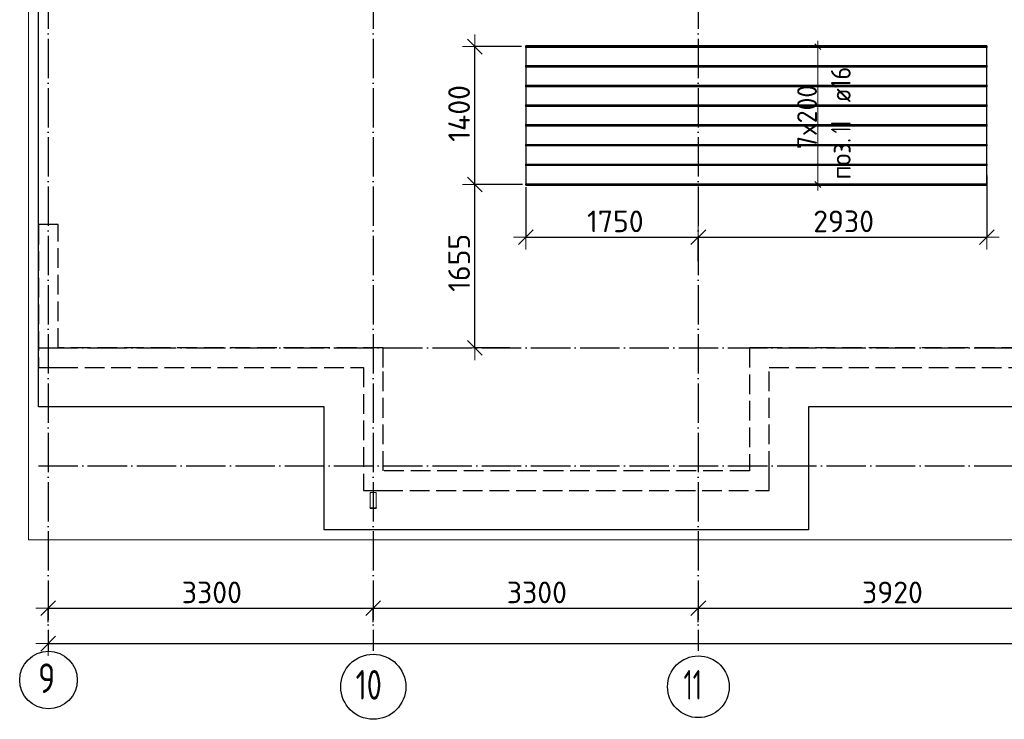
# Model space of a CAD drawing. Header units: millimetres. Extents: x 13527 to 139154, y -122592 to 61893.
# Tile 6 of 128: x 75010 to 85007, y -92573 to -85469. Entities that reach past the tile are written whole.
import ezdxf

# ---------------------------------------------------------------- set-up
doc = ezdxf.new("R2010")
doc.units = ezdxf.units.MM
doc.header["$PDMODE"] = 65
for name, pattern in [('______11', [500, 400, -50, 0, -50]), ('______2', [270, 200, -70]), ('______5', [1100, 800, -100, 100, -100])]:
    doc.linetypes.add(name, pattern=pattern)
for name, color, linetype, lineweight in [('Standard', 7, 'Continuous', 25), ('Размерная линия_ общее', 7, 'Continuous', 13), ('Стальная конструкция_ общее', 7, 'Continuous', 25), ('Стена_ общее', 7, 'Continuous', 35), ('Фундамент_ общее', 7, 'Continuous', 35)]:
    doc.layers.add(name, color=color, linetype=linetype, lineweight=lineweight)
doc.layers.add('Арм.стержн.Доп. Арм верхн.зоны Х', color=7, linetype='Continuous', lineweight=35, true_color=0x8c8cff)
doc.layers.add('Осевая линия_ общее', color=7, linetype='______5', lineweight=13, true_color=0xa0a0a0)
doc.styles.add('ISOCPEUR', font='ISOCPEUR')
doc.dimstyles.new('DIMSTYLE_16', dxfattribs={"dimtxt": 220, "dimasz": 250, "dimexe": 0, "dimexo": 0, "dimgap": 110, "dimtad": 2, "dimdec": 0, "dimrnd": 1, "dimzin": 12, "dimdsep": 46, "dimtxsty": 'ISOCPEUR', "dimblk1": 'ALL_ML_STRICH', "dimblk2": 'ALL_ML_STRICH', "dimsah": 1, "dimcen": 0, "dimclrd": 7, "dimclre": 256, "dimclrt": 7, "dimadec": 0, "dimazin": 0, "dimtfac": 1, "dimtdec": 0, "dimtix": 1, "dimtmove": 2, "dimatfit": 3, "dimfxl": 0, "dimtzin": 0, "dimlwd": 0, "dimlwe": -3, "dimarcsym": 0})
doc.dimstyles.new('DIMSTYLE_5', dxfattribs={"dimtxt": 220, "dimasz": 250, "dimexe": 0, "dimexo": 0, "dimgap": 110, "dimtad": 2, "dimdec": 0, "dimrnd": 5, "dimzin": 12, "dimdsep": 46, "dimtxsty": 'ISOCPEUR', "dimblk1": 'ALL_ML_STRICH', "dimblk2": 'ALL_ML_STRICH', "dimsah": 1, "dimcen": 0, "dimclrd": 7, "dimclre": 256, "dimclrt": 7, "dimadec": 0, "dimazin": 0, "dimtfac": 1, "dimtdec": 0, "dimtix": 1, "dimtmove": 2, "dimatfit": 3, "dimfxl": 0, "dimtzin": 0, "dimlwd": 0, "dimlwe": -3, "dimarcsym": 0})

# ---------------------------------------------------------------- blocks, each defined once
blk = doc.blocks.new('СЛОЖНЫЙ_ОБЪЕКТ_3')
at = {"layer": 'Стена_ общее', "color": 9, "linetype": '______2', "lineweight": -3, "true_color": 0xc7c7c7, "transparency": 33554687}
for p, q in [((75200, -87550), (75200, -89000)), ((75400, -87550), (75200, -87550)), ((75400, -88800), (75400, -87550)), ((78700, -88800), (75400, -88800)), ((78700, -89000), (78700, -88800)), ((82420, -88800), (82420, -90050)), ((82620, -88800), (82420, -88800)), ((85720, -88800), (82620, -88800)), ((75200, -89000), (75400, -89000)), ((75400, -89000), (78500, -89000)), ((78500, -89000), (78500, -90250)), ((78700, -90050), (78700, -89000)), ((82620, -90050), (82620, -89000)), ((82620, -89000), (89020, -89000)), ((82420, -90050), (78700, -90050)), ((82620, -90250), (82620, -90050)), ((78500, -90250), (78700, -90250)), ((78700, -90250), (82620, -90250))]:
    blk.add_line(p, q, dxfattribs=at)
blk = doc.blocks.new('ALL_ML_STRICH')
at = {"color": 0, "linetype": 'ByBlock', "lineweight": -2}
for p, q in [((0, -0.5), (0, 0.5)), ((-1, 0), (0.5, 0)), ((-0.3, -0.3), (0.3, 0.3))]:
    blk.add_line(p, q, dxfattribs=at)
blk = doc.blocks.new('*D314')
at = {"layer": 'DEFPOINTS', "color": 7, "linetype": 'Continuous', "lineweight": 13, "transparency": 33554687}
for p in [(80149.1, -87070.1), (80149.1, -87676.5), (81900, -87821.5)]:
    blk.add_point(p, dxfattribs=at)
at = {"layer": 'Размерная линия_ общее', "color": 253, "linetype": 'Continuous', "lineweight": -2, "true_color": 0xa0a0a0, "transparency": 33554687}
for p, q in [((80149.1, -87170.1), (80149.1, -87676.5)), ((81900, -87921.5), (81900, -87676.5))]:
    blk.add_line(p, q, dxfattribs=at)
at = {"layer": 'Размерная линия_ общее', "color": 7, "linetype": 'Continuous', "lineweight": -2, "transparency": 33554687}
blk.add_line((80149.1, -87676.5), (81900, -87676.5), dxfattribs=at)
at = {"layer": 'Размерная линия_ общее', "color": 7, "linetype": 'Continuous', "lineweight": 13, "transparency": 33554687, "xscale": 250, "yscale": 250, "zscale": 250, "rotation": 180}
blk.add_blockref('ALL_ML_STRICH', (80149.1, -87676.5), dxfattribs=at)
at = {"layer": 'Размерная линия_ общее', "color": 7, "linetype": 'Continuous', "lineweight": 13, "transparency": 33554687, "xscale": 250, "yscale": 250, "zscale": 250}
blk.add_blockref('ALL_ML_STRICH', (81900, -87676.5), dxfattribs=at)
at = {"layer": 'Размерная линия_ общее', "color": 7, "linetype": 'Continuous', "lineweight": 13, "transparency": 33554687, "insert": (81057.6, -87516.5), "char_height": 220, "width": 880, "attachment_point": 5, "style": 'ISOCPEUR'}
blk.add_mtext('\\A1;{1750}', dxfattribs=at)
blk = doc.blocks.new('*D315')
at = {"layer": 'DEFPOINTS', "color": 7, "linetype": 'Continuous', "lineweight": 13, "transparency": 33554687}
for p in [(84829.1, -86950.7), (81900, -87676.5), (81900, -87821.5)]:
    blk.add_point(p, dxfattribs=at)
at = {"layer": 'Размерная линия_ общее', "color": 253, "linetype": 'Continuous', "lineweight": -2, "true_color": 0xa0a0a0, "transparency": 33554687}
for p, q in [((84829.1, -87050.7), (84829.1, -87676.5)), ((81900, -87921.5), (81900, -87676.5))]:
    blk.add_line(p, q, dxfattribs=at)
at = {"layer": 'Размерная линия_ общее', "color": 7, "linetype": 'Continuous', "lineweight": -2, "transparency": 33554687}
blk.add_line((81900, -87676.5), (84829.1, -87676.5), dxfattribs=at)
at = {"layer": 'Размерная линия_ общее', "color": 7, "linetype": 'Continuous', "lineweight": 13, "transparency": 33554687, "xscale": 250, "yscale": 250, "zscale": 250, "rotation": 180}
blk.add_blockref('ALL_ML_STRICH', (81900, -87676.5), dxfattribs=at)
at = {"layer": 'Размерная линия_ общее', "color": 7, "linetype": 'Continuous', "lineweight": 13, "transparency": 33554687, "xscale": 250, "yscale": 250, "zscale": 250}
blk.add_blockref('ALL_ML_STRICH', (84829.1, -87676.5), dxfattribs=at)
at = {"layer": 'Размерная линия_ общее', "color": 7, "linetype": 'Continuous', "lineweight": 13, "transparency": 33554687, "insert": (83375.6, -87516.5), "char_height": 220, "width": 880, "attachment_point": 5, "style": 'ISOCPEUR'}
blk.add_mtext('\\A1;{2930}', dxfattribs=at)
blk = doc.blocks.new('*D316')
at = {"layer": 'DEFPOINTS', "color": 7, "linetype": 'Continuous', "lineweight": 13, "transparency": 33554687}
for p in [(80214.2, -87142.7), (79631.3, -88800), (80087.6, -88800)]:
    blk.add_point(p, dxfattribs=at)
at = {"layer": 'Размерная линия_ общее', "color": 253, "linetype": 'Continuous', "lineweight": -2, "true_color": 0xa0a0a0, "transparency": 33554687}
for p, q in [((80114.2, -87142.7), (79631.3, -87142.7)), ((79987.6, -88800), (79631.3, -88800))]:
    blk.add_line(p, q, dxfattribs=at)
at = {"layer": 'Размерная линия_ общее', "color": 7, "linetype": 'Continuous', "lineweight": -2, "transparency": 33554687}
blk.add_line((79631.3, -88800), (79631.3, -87142.7), dxfattribs=at)
at = {"layer": 'Размерная линия_ общее', "color": 7, "linetype": 'Continuous', "lineweight": 13, "transparency": 33554687, "xscale": 250, "yscale": 250, "zscale": 250}
for p, rotation in [((79631.3, -87142.7), 90), ((79631.3, -88800), 270)]:
    blk.add_blockref('ALL_ML_STRICH', p, dxfattribs=dict(at, rotation=rotation))
at = {"layer": 'Размерная линия_ общее', "color": 7, "linetype": 'Continuous', "lineweight": 13, "transparency": 33554687, "insert": (79471.3, -87938.3), "char_height": 220, "width": 880, "attachment_point": 5, "rotation": 90, "style": 'ISOCPEUR'}
blk.add_mtext('\\A1;{1655}', dxfattribs=at)
blk = doc.blocks.new('*D317')
at = {"layer": 'DEFPOINTS', "color": 7, "linetype": 'Continuous', "lineweight": 13, "transparency": 33554687}
for p in [(80204.3, -85742.7), (79631.3, -87142.7), (80214.2, -87142.7)]:
    blk.add_point(p, dxfattribs=at)
at = {"layer": 'Размерная линия_ общее', "color": 253, "linetype": 'Continuous', "lineweight": -2, "true_color": 0xa0a0a0, "transparency": 33554687}
for p, q in [((80104.3, -85742.7), (79631.3, -85742.7)), ((80114.2, -87142.7), (79631.3, -87142.7))]:
    blk.add_line(p, q, dxfattribs=at)
at = {"layer": 'Размерная линия_ общее', "color": 7, "linetype": 'Continuous', "lineweight": -2, "transparency": 33554687}
blk.add_line((79631.3, -87142.7), (79631.3, -85742.7), dxfattribs=at)
at = {"layer": 'Размерная линия_ общее', "color": 7, "linetype": 'Continuous', "lineweight": 13, "transparency": 33554687, "xscale": 250, "yscale": 250, "zscale": 250}
for p, rotation in [((79631.3, -85742.7), 90), ((79631.3, -87142.7), 270)]:
    blk.add_blockref('ALL_ML_STRICH', p, dxfattribs=dict(at, rotation=rotation))
at = {"layer": 'Размерная линия_ общее', "color": 7, "linetype": 'Continuous', "lineweight": 13, "transparency": 33554687, "insert": (79471.3, -86420.7), "char_height": 220, "width": 880, "attachment_point": 5, "rotation": 90, "style": 'ISOCPEUR'}
blk.add_mtext('\\A1;{1400}', dxfattribs=at)
blk = doc.blocks.new('*D602')
at = {"layer": 'DEFPOINTS', "color": 7, "linetype": 'Continuous', "lineweight": 13, "transparency": 33554687}
for p in [(75300, -91444.3), (75300, -91607.9), (78600, -91607.9)]:
    blk.add_point(p, dxfattribs=at)
at = {"layer": 'Размерная линия_ общее', "color": 253, "linetype": 'Continuous', "lineweight": -2, "true_color": 0xa0a0a0, "transparency": 33554687}
for p, q in [((75300, -91587.9), (75300, -91444.3)), ((78600, -91587.9), (78600, -91444.3))]:
    blk.add_line(p, q, dxfattribs=at)
at = {"layer": 'Размерная линия_ общее', "color": 7, "linetype": 'Continuous', "lineweight": -2, "transparency": 33554687}
blk.add_line((75300, -91444.3), (78600, -91444.3), dxfattribs=at)
at = {"layer": 'Размерная линия_ общее', "color": 7, "linetype": 'Continuous', "lineweight": 13, "transparency": 33554687, "xscale": 250, "yscale": 250, "zscale": 250, "rotation": 180}
blk.add_blockref('ALL_ML_STRICH', (75300, -91444.3), dxfattribs=at)
at = {"layer": 'Размерная линия_ общее', "color": 7, "linetype": 'Continuous', "lineweight": 13, "transparency": 33554687, "xscale": 250, "yscale": 250, "zscale": 250}
blk.add_blockref('ALL_ML_STRICH', (78600, -91444.3), dxfattribs=at)
at = {"layer": 'Размерная линия_ общее', "color": 7, "linetype": 'Continuous', "lineweight": 13, "transparency": 33554687, "insert": (76961, -91284.3), "char_height": 220, "width": 880, "attachment_point": 5, "style": 'ISOCPEUR'}
blk.add_mtext('\\A1;{3300}', dxfattribs=at)
blk = doc.blocks.new('*D603')
at = {"layer": 'DEFPOINTS', "color": 7, "linetype": 'Continuous', "lineweight": 13, "transparency": 33554687}
for p in [(78600, -91444.3), (78600, -91607.9), (81900, -91607.9)]:
    blk.add_point(p, dxfattribs=at)
at = {"layer": 'Размерная линия_ общее', "color": 253, "linetype": 'Continuous', "lineweight": -2, "true_color": 0xa0a0a0, "transparency": 33554687}
for p, q in [((78600, -91587.9), (78600, -91444.3)), ((81900, -91587.9), (81900, -91444.3))]:
    blk.add_line(p, q, dxfattribs=at)
at = {"layer": 'Размерная линия_ общее', "color": 7, "linetype": 'Continuous', "lineweight": -2, "transparency": 33554687}
blk.add_line((78600, -91444.3), (81900, -91444.3), dxfattribs=at)
at = {"layer": 'Размерная линия_ общее', "color": 7, "linetype": 'Continuous', "lineweight": 13, "transparency": 33554687, "xscale": 250, "yscale": 250, "zscale": 250, "rotation": 180}
blk.add_blockref('ALL_ML_STRICH', (78600, -91444.3), dxfattribs=at)
at = {"layer": 'Размерная линия_ общее', "color": 7, "linetype": 'Continuous', "lineweight": 13, "transparency": 33554687, "xscale": 250, "yscale": 250, "zscale": 250}
blk.add_blockref('ALL_ML_STRICH', (81900, -91444.3), dxfattribs=at)
at = {"layer": 'Размерная линия_ общее', "color": 7, "linetype": 'Continuous', "lineweight": 13, "transparency": 33554687, "insert": (80261, -91284.3), "char_height": 220, "width": 880, "attachment_point": 5, "style": 'ISOCPEUR'}
blk.add_mtext('\\A1;{3300}', dxfattribs=at)
blk = doc.blocks.new('*D604')
at = {"layer": 'DEFPOINTS', "color": 7, "linetype": 'Continuous', "lineweight": 13, "transparency": 33554687}
for p in [(81900, -91444.3), (81900, -91607.9), (85820, -91607.9)]:
    blk.add_point(p, dxfattribs=at)
at = {"layer": 'Размерная линия_ общее', "color": 253, "linetype": 'Continuous', "lineweight": -2, "true_color": 0xa0a0a0, "transparency": 33554687}
for p, q in [((81900, -91587.9), (81900, -91444.3)), ((85820, -91587.9), (85820, -91444.3))]:
    blk.add_line(p, q, dxfattribs=at)
at = {"layer": 'Размерная линия_ общее', "color": 7, "linetype": 'Continuous', "lineweight": -2, "transparency": 33554687}
blk.add_line((81900, -91444.3), (85820, -91444.3), dxfattribs=at)
at = {"layer": 'Размерная линия_ общее', "color": 7, "linetype": 'Continuous', "lineweight": 13, "transparency": 33554687, "xscale": 250, "yscale": 250, "zscale": 250, "rotation": 180}
blk.add_blockref('ALL_ML_STRICH', (81900, -91444.3), dxfattribs=at)
at = {"layer": 'Размерная линия_ общее', "color": 7, "linetype": 'Continuous', "lineweight": 13, "transparency": 33554687, "xscale": 250, "yscale": 250, "zscale": 250}
blk.add_blockref('ALL_ML_STRICH', (85820, -91444.3), dxfattribs=at)
at = {"layer": 'Размерная линия_ общее', "color": 7, "linetype": 'Continuous', "lineweight": 13, "transparency": 33554687, "insert": (83871, -91284.3), "char_height": 220, "width": 880, "attachment_point": 5, "style": 'ISOCPEUR'}
blk.add_mtext('\\A1;{3920}', dxfattribs=at)
blk = doc.blocks.new('*D614')
at = {"layer": 'DEFPOINTS', "color": 7, "linetype": 'Continuous', "lineweight": 13, "transparency": 33554687}
for p in [(75300, -91703.8), (117380, -91728.7), (75300, -91804.3)]:
    blk.add_point(p, dxfattribs=at)
at = {"layer": 'Размерная линия_ общее', "color": 253, "linetype": 'Continuous', "lineweight": -2, "true_color": 0xa0a0a0, "transparency": 33554687}
for p, q in [((75300, -91803.8), (75300, -91804.3)), ((117380, -91828.7), (117380, -91804.3))]:
    blk.add_line(p, q, dxfattribs=at)
at = {"layer": 'Размерная линия_ общее', "color": 7, "linetype": 'Continuous', "lineweight": -2, "transparency": 33554687}
blk.add_line((75300, -91804.3), (117380, -91804.3), dxfattribs=at)
at = {"layer": 'Размерная линия_ общее', "color": 7, "linetype": 'Continuous', "lineweight": 13, "transparency": 33554687, "xscale": 250, "yscale": 250, "zscale": 250, "rotation": 180}
blk.add_blockref('ALL_ML_STRICH', (75300, -91804.3), dxfattribs=at)
at = {"layer": 'Размерная линия_ общее', "color": 7, "linetype": 'Continuous', "lineweight": 13, "transparency": 33554687, "xscale": 250, "yscale": 250, "zscale": 250}
blk.add_blockref('ALL_ML_STRICH', (117380, -91804.3), dxfattribs=at)
at = {"layer": 'Размерная линия_ общее', "color": 7, "linetype": 'Continuous', "lineweight": 13, "transparency": 33554687, "insert": (96340, -91644.3), "char_height": 220, "width": 1100, "attachment_point": 5, "style": 'ISOCPEUR'}
blk.add_mtext('\\A1;{42080}', dxfattribs=at)

msp = doc.modelspace()

# ---------------------------------------------------------------- linework, layer by layer
at = {"layer": 'Standard', "color": 7, "linetype": 'Continuous', "lineweight": 13, "transparency": 33554687}
msp.add_lwpolyline([(75100, -90750), (117980, -90750), (117980, -73560), (75100, -73560), (75100, -90750)], dxfattribs=at)
at = {"layer": 'Арм.стержн.Доп. Арм верхн.зоны Х', "color": 253, "linetype": 'Continuous', "lineweight": -3, "true_color": 0xa0a0a0, "transparency": 33554687}
for p, q in [((83114.3, -85742.7), (83014.3, -85742.7)), ((83114.3, -85742.7), (83214.3, -85742.7)), ((83114.3, -87142.7), (83014.3, -87142.7)), ((83114.3, -87142.7), (83214.3, -87142.7))]:
    msp.add_line(p, q, dxfattribs=at)
at = {"layer": 'Арм.стержн.Доп. Арм верхн.зоны Х', "color": 7, "linetype": 'Continuous', "lineweight": 25, "transparency": 33554687}
for p, q in [((83144.3, -85772.7), (83084.3, -85712.7)), ((83144.3, -87172.7), (83084.3, -87112.7))]:
    msp.add_line(p, q, dxfattribs=at)
at = {"layer": 'Арм.стержн.Доп. Арм верхн.зоны Х', "color": 7, "linetype": 'Continuous', "lineweight": 13, "transparency": 33554687}
for p, q in [((83114.3, -85742.7), (83114.3, -85682.7)), ((83114.3, -87142.7), (83114.3, -87202.7))]:
    msp.add_line(p, q, dxfattribs=at)
at = {"layer": 'Арм.стержн.Доп. Арм верхн.зоны Х', "color": 52, "linetype": 'Continuous', "lineweight": 25, "transparency": 33554687}
msp.add_lwpolyline([(80149.1, -87150.7), (84829.1, -87150.7), (84829.1, -85734.7), (80149.1, -85734.7), (80149.1, -87150.7)], dxfattribs=at)
at = {"layer": 'Арм.стержн.Доп. Арм верхн.зоны Х', "color": 7, "linetype": 'Continuous', "lineweight": 25, "transparency": 33554687}
for points in [[(80149.1, -85734.7), (84829.1, -85734.7), (84829.1, -85750.7), (80149.1, -85750.7), (80149.1, -85734.7)], [(80149.1, -85934.7), (84829.1, -85934.7), (84829.1, -85950.7), (80149.1, -85950.7), (80149.1, -85934.7)], [(80149.1, -86134.7), (84829.1, -86134.7), (84829.1, -86150.7), (80149.1, -86150.7), (80149.1, -86134.7)], [(80149.1, -86334.7), (84829.1, -86334.7), (84829.1, -86350.7), (80149.1, -86350.7), (80149.1, -86334.7)], [(80149.1, -86534.7), (84829.1, -86534.7), (84829.1, -86550.7), (80149.1, -86550.7), (80149.1, -86534.7)], [(80149.1, -86734.7), (84829.1, -86734.7), (84829.1, -86750.7), (80149.1, -86750.7), (80149.1, -86734.7)], [(80149.1, -86934.7), (84829.1, -86934.7), (84829.1, -86950.7), (80149.1, -86950.7), (80149.1, -86934.7)], [(80149.1, -87134.7), (84829.1, -87134.7), (84829.1, -87150.7), (80149.1, -87150.7), (80149.1, -87134.7)]]:
    msp.add_lwpolyline(points, dxfattribs=at)
at = {"layer": 'Арм.стержн.Доп. Арм верхн.зоны Х', "color": 7, "linetype": 'Continuous', "lineweight": 13, "transparency": 33554687}
msp.add_lwpolyline([(83114.3, -87142.7), (83114.3, -86882.7), (83114.3, -86882.7), (83114.3, -86882.7), (83114.3, -86882.7), (83114.3, -86002.7), (83114.3, -86002.7), (83114.3, -85742.7)], dxfattribs=at)
at = {"layer": 'Осевая линия_ общее', "color": 253, "linetype": '______11', "lineweight": -3, "true_color": 0xa0a0a0, "transparency": 33554687}
for p, q in [((75300, -73660), (75300, -91877.9)), ((78600, -73660), (78600, -91877.9)), ((81900, -73660), (81900, -91877.9)), ((75200, -88800), (119325.4, -88800)), ((75200, -90000), (119325.4, -90000))]:
    msp.add_line(p, q, dxfattribs=at)
at = {"layer": 'Осевая линия_ общее', "color": 7, "linetype": 'Continuous', "lineweight": -3, "transparency": 33554687}
for centre, radius in [((75302.4, -92174.7), 292.4), ((78600.4, -92242.4), 330.4), ((81900.9, -92242.4), 313.4)]:
    msp.add_circle(centre, radius, dxfattribs=at)
at = {"layer": 'Стальная конструкция_ общее', "color": 253, "linetype": '______2', "lineweight": 18, "true_color": 0xababab, "transparency": 33554687}
for p, q in [((78570, -90426.9), (78570, -90270)), ((78570, -90270), (78630, -90270)), ((78570, -90426.9), (78570, -90270)), ((78570, -90270), (78630, -90270)), ((78630, -90270), (78630, -90426.9)), ((78630, -90270), (78630, -90426.9))]:
    msp.add_line(p, q, dxfattribs=at)
at = {"layer": 'Стальная конструкция_ общее', "color": 7, "linetype": 'Continuous', "lineweight": 25, "transparency": 33554687}
for p, q in [((78570, -90430), (78570, -90426.9)), ((78570, -90426.9), (78630, -90426.9)), ((78570, -90430), (78570, -90426.9)), ((78570, -90426.9), (78630, -90426.9)), ((78570, -90430), (78630, -90430)), ((78570, -90430), (78630, -90430)), ((78630, -90426.9), (78630, -90430)), ((78630, -90426.9), (78630, -90430))]:
    msp.add_line(p, q, dxfattribs=at)
at = {"layer": 'Фундамент_ общее', "color": 7, "lineweight": 25, "transparency": 33554687}
for p, q in [((75200, -89400), (75200, -75500)), ((78100, -89400), (75200, -89400)), ((78100, -90650), (78100, -89400)), ((83020, -89400), (83020, -90650)), ((88620, -89400), (83020, -89400)), ((83020, -90650), (78100, -90650))]:
    msp.add_line(p, q, dxfattribs=at)
at = {"layer": 'Фундамент_ общее', "color": 7, "linetype": 'Continuous', "lineweight": 25, "transparency": 33554687}
for p, q in [((75200, -89400), (75200, -75500)), ((78100, -89400), (75200, -89400)), ((78100, -90650), (78100, -89400)), ((83020, -89400), (83020, -90650)), ((88620, -89400), (83020, -89400)), ((83020, -90650), (78100, -90650))]:
    msp.add_line(p, q, dxfattribs=at)

# ---------------------------------------------------------------- block references
at = {"layer": 'Стена_ общее', "color": 9, "linetype": '______2', "lineweight": -3, "true_color": 0xc7c7c7, "transparency": 33554687}
msp.add_blockref('СЛОЖНЫЙ_ОБЪЕКТ_3', (0, 0), dxfattribs=at)

# ---------------------------------------------------------------- texts
at = {"layer": 'Арм.стержн.Доп. Арм верхн.зоны Х', "color": 7, "linetype": 'Continuous', "lineweight": 25, "transparency": 33554687, "char_height": 200, "attachment_point": 7, "rotation": 90, "style": 'ISOCPEUR'}
for s, insert, width in [('\\W0.89; ø16 ', (83447.3, -86421), 749.105), ('\\W0.62;11', (83447.3, -86621), 262.5), ('\\W0.92;поз.', (83447.3, -87091), 561.646)]:
    msp.add_mtext(s, dxfattribs=dict(at, insert=insert, width=width))
at = {"layer": 'Арм.стержн.Доп. Арм верхн.зоны Х', "color": 7, "linetype": 'Continuous', "lineweight": 13, "transparency": 33554687, "insert": (83104.3, -86782.7), "char_height": 200, "width": 793.963, "attachment_point": 7, "rotation": 90, "style": 'ISOCPEUR'}
msp.add_mtext('\\W0.95;7x200', dxfattribs=at)
at = {"layer": 'Осевая линия_ общее', "color": 7, "linetype": 'Continuous', "lineweight": -3, "transparency": 33554687, "char_height": 300, "attachment_point": 7, "style": 'ISOCPEUR'}
for s, insert, width in [('\\W0.78;9', (75197.4, -92305.2), 326.407), ('\\W0.75;10', (78420.4, -92372.9), 472.281), ('\\W0.62;11', (81750.9, -92372.9), 393.75)]:
    msp.add_mtext(s, dxfattribs=dict(at, insert=insert, width=width))

# ---------------------------------------------------------------- dimensions: what is measured, and where the dimension line sits
at = {"layer": 'Размерная линия_ общее', "color": 7, "linetype": 'Continuous', "lineweight": 13, "transparency": 33554687}
for base, p1, p2, picture, middle in [((79631.3, -85742.7), (80114.2, -87142.7), (80104.3, -85742.7), '*D317', (79471.3, -86420.7)), ((79631.3, -87142.7), (79987.6, -88800), (80114.2, -87142.7), '*D316', (79471.3, -87938.3))]:
    dim = msp.add_linear_dim(base=base, p1=p1, p2=p2, angle=90, dimstyle='DIMSTYLE_5', override={"dimpost": '<>', "dimclrd": 7, "dimclre": 253, "dimclrt": 7, "dimlwd": 0, "dimlwe": 65533}, dxfattribs=at)
    dim.commit()
    dim.dimension.update_dxf_attribs({"geometry": picture, "text_midpoint": middle, "dimtype": 160})
for base, p1, p2, dimstyle, picture, middle in [((84829.1, -87676.5), (81900, -87921.5), (84829.1, -87050.7), 'DIMSTYLE_5', '*D315', (83375.6, -87516.5)), ((81900, -87676.5), (80149.1, -87170.1), (81900, -87921.5), 'DIMSTYLE_5', '*D314', (81057.6, -87516.5)), ((78600, -91444.3), (75300, -91587.9), (78600, -91587.9), 'DIMSTYLE_5', '*D602', (76961, -91284.3)), ((81900, -91444.3), (78600, -91587.9), (81900, -91587.9), 'DIMSTYLE_5', '*D603', (80261, -91284.3)), ((85820, -91444.3), (81900, -91587.9), (85820, -91587.9), 'DIMSTYLE_5', '*D604', (83871, -91284.3)), ((117380, -91804.3), (75300, -91803.8), (117380, -91828.7), 'DIMSTYLE_16', '*D614', (96340, -91644.3))]:
    dim = msp.add_linear_dim(base=base, p1=p1, p2=p2, dimstyle=dimstyle, override={"dimpost": '<>', "dimclrd": 7, "dimclre": 253, "dimclrt": 7, "dimlwd": 0, "dimlwe": 65533}, dxfattribs=at)
    dim.commit()
    dim.dimension.update_dxf_attribs({"geometry": picture, "text_midpoint": middle, "dimtype": 160})

doc.saveas('drawing.dxf')
